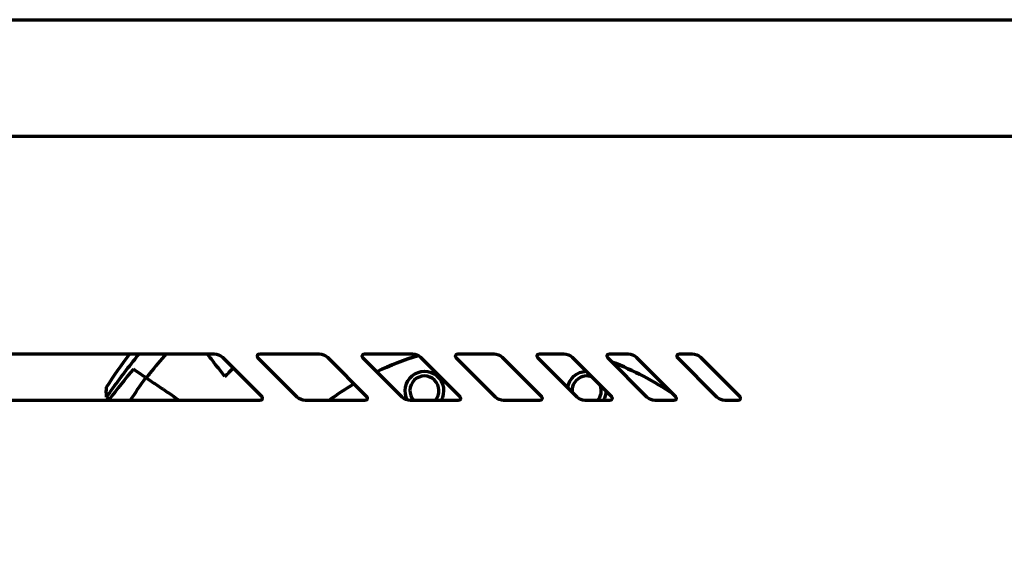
# Model space of a CAD drawing. Header units: millimetres. Extents: x 0 to 1189, y 0 to 841.
# Tile 23 of 56: x 619 to 704, y 311 to 358. Entities that reach past the tile are written whole.
import ezdxf

# ---------------------------------------------------------------- set-up
doc = ezdxf.new("R2010")
doc.units = ezdxf.units.MM
doc.header["$LTSCALE"] = 0.75
doc.layers.add('FD_Dimensions', color=7, linetype='Continuous', lineweight=35)
doc.layers.add('Visible', color=7, linetype='Continuous', lineweight=70)
doc.styles.get("Standard").update_dxf_attribs({"font": 'arial.ttf'})
doc.dimstyles.new('Dim-ISO-25', dxfattribs={"dimtxt": 3.5, "dimasz": 3.5, "dimexe": 2.1, "dimexo": 2.1, "dimgap": 1.4, "dimtad": 1, "dimzin": 12, "dimdsep": 46, "dimtxsty": 'Standard', "dimcen": 0, "dimazin": 3, "dimtp": 0.1, "dimtm": 0.1, "dimtfac": 0.714286, "dimtmove": 0, "dimatfit": 3, "dimfxl": 1, "dimtzin": 12, "dimarcsym": 0})

# ---------------------------------------------------------------- blocks, each defined once
blk = doc.blocks.new('*D31')
at = {"layer": 'Defpoints', "color": 0, "transparency": 16777216}
for p in [(586.804795, 358.159183), (807.04622, 358.159183), (572.723978, 264.278999)]:
    blk.add_point(p, dxfattribs=at)
at = {"layer": 'FD_Dimensions', "color": 0, "lineweight": -2, "transparency": 16777216}
for p, q in [((588.904795, 358.159183), (809.14622, 358.159183)), ((807.04622, 267.778999), (807.04622, 354.659183)), ((574.823978, 264.278999), (809.14622, 264.278999))]:
    blk.add_line(p, q, dxfattribs=at)
at = {"layer": 'FD_Dimensions', "color": 0, "transparency": 16777216}
for points in [[(806.462887, 354.659183), (807.629554, 354.659183), (807.04622, 358.159183)], [(806.462887, 267.778999), (807.629554, 267.778999), (807.04622, 264.278999)]]:
    blk.add_solid(points, dxfattribs=at)
at = {"layer": 'FD_Dimensions', "color": 0, "transparency": 16777216, "insert": (803.858021, 311.219091), "char_height": 3.5, "attachment_point": 5, "rotation": 90}
blk.add_mtext('93.88', dxfattribs=at)

msp = doc.modelspace()

# ---------------------------------------------------------------- linework, layer by layer
at = {"layer": 'Visible', "extrusion": (0, 1, 0)}
for p, q in [((588.805, 358.159), (732.805, 358.159)), ((741.639, 348.159), (579.971, 348.159)), ((585.641, 329.518), (635.813, 329.518)), ((639.71, 329.518), (644.813, 329.518)), ((648.71, 329.518), (652.813, 329.518)), ((656.71, 329.518), (659.813, 329.518)), ((663.71, 329.518), (665.813, 329.518)), ((669.71, 329.518), (671.313, 329.518)), ((675.71, 329.518), (676.813, 329.518)), ((636.52, 329.225), (639.886, 325.86)), ((642.934, 325.811), (639.569, 329.177)), ((645.52, 329.225), (648.886, 325.86)), ((651.934, 325.811), (648.569, 329.177)), ((653.52, 329.225), (656.886, 325.86)), ((659.934, 325.811), (656.569, 329.177)), ((660.52, 329.225), (663.886, 325.86)), ((666.934, 325.811), (663.569, 329.177)), ((666.52, 329.225), (669.886, 325.86)), ((672.934, 325.811), (669.569, 329.177)), ((672.02, 329.225), (675.386, 325.86)), ((678.934, 325.811), (675.569, 329.177)), ((677.52, 329.225), (680.886, 325.86)), ((636.733, 327.563), (636.175, 328.277)), ((639.744, 325.518), (617.718, 325.518)), ((626.585, 325.8), (626.849, 325.641)), ((648.744, 325.518), (643.641, 325.518)), ((656.744, 325.518), (652.641, 325.518)), ((663.744, 325.518), (660.641, 325.518)), ((669.744, 325.518), (667.641, 325.518)), ((675.244, 325.518), (673.641, 325.518)), ((680.744, 325.518), (679.641, 325.518))]:
    msp.add_line(p, q, dxfattribs=at)
at = {"layer": 'Visible', "extrusion": (1e-16, 0, -1)}
for centre, radius, start, end in [((-660.805, 304.947), 40.53, 32.41381, 37.31867), ((-635.813, 328.518), 1, 90, 135), ((-639.71, 329.318), 0.2, 315, 90), ((-644.813, 328.518), 1, 90, 135), ((-648.71, 329.318), 0.2, 315, 90), ((-660.805, 304.947), 25.55, 64.38571, 72.97596), ((-652.813, 328.518), 1, 90, 135), ((-656.71, 329.318), 0.2, 315, 90), ((-659.813, 328.518), 1, 90, 135), ((-663.71, 329.318), 0.2, 315, 90), ((-665.813, 328.518), 1, 90, 135), ((-669.71, 329.318), 0.2, 315, 90), ((-671.313, 328.518), 1, 90, 135), ((-675.71, 329.318), 0.2, 315, 90), ((-676.813, 328.518), 1, 90, 135), ((-660.805, 304.947), 25.55, 110.93865, 124.20328), ((-660.805, 304.947), 33.029, 43.2144, 44.99206), ((-653.844, 326.37), 1.65, 329.97821, 211.06306), ((-667.765, 326.37), 1.65, 8.44994, 88.63991), ((-660.805, 304.947), 38.198, 32.58437, 36.13968), ((-660.805, 304.947), 25.55, 53.62322, 59.4124), ((-667.765, 326.37), 1.65, 181.36009, 211.06306), ((-639.744, 325.718), 0.2, 135, 270), ((-643.641, 326.518), 1, 270, 315), ((-648.744, 325.718), 0.2, 135, 270), ((-652.641, 326.518), 1, 270, 315), ((-656.744, 325.718), 0.2, 135, 270), ((-660.641, 326.518), 1, 270, 315), ((-663.744, 325.718), 0.2, 135, 270), ((-667.641, 326.518), 1, 270, 315), ((-669.744, 325.718), 0.2, 135, 270), ((-673.641, 326.518), 1, 270, 315), ((-675.244, 325.718), 0.2, 135, 270), ((-679.641, 326.518), 1, 270, 315), ((-680.744, 325.718), 0.2, 135, 270)]:
    msp.add_arc(centre, radius, start, end, dxfattribs=at)
at = {"layer": 'Visible'}
for centre, radius, start, end in [((660.805, 304.947), 25.55, 107.02404, 115.61429), ((660.805, 304.947), 25.55, 55.79672, 69.06135), ((660.805, 304.947), 25.55, 120.5876, 126.37678), ((653.844, 326.37), 1.25, 317.07071, 222.92929), ((667.765, 326.37), 1.25, 69.36118, 186.82187), ((667.765, 326.37), 1.25, 317.07071, 20.63882)]:
    msp.add_arc(centre, radius, start, end, dxfattribs=at)
msp.add_ellipse((660.662, 301.443), major_axis=(-34.474, 23.251), ratio=0.922984, start_param=-0.115233, end_param=-0.028667, dxfattribs=at)
at = {"layer": 'Visible', "extrusion": (1e-16, 0, -1)}
msp.add_ellipse((674.921, 298.675), major_axis=(-48.03, 28.86), ratio=0.196114, start_param=-0.150213, end_param=-0.08149, dxfattribs=at)
at = {"layer": 'Visible'}
for points, knots in [([(626.585, 325.8), (627.291, 326.827), (628.054, 327.86), (629.036, 329.097), (629.206, 329.308), (629.377, 329.518)], [11.0190937, 11.0190937, 11.0190937, 11.0190937, 11.4175674, 11.4175674, 11.4997814, 11.4997814, 11.4997814, 11.4997814]), ([(631.694, 329.518), (631.218, 328.969), (630.755, 328.411), (630.2, 327.716), (630.095, 327.584), (629.992, 327.451)], [-11.67057, -11.67057, -11.67057, -11.67057, -11.4510759, -11.4510759, -11.3995009, -11.3995009, -11.3995009, -11.3995009]), ([(636.175, 328.277), (636.098, 328.376), (636.007, 328.492), (635.935, 328.585), (635.934, 328.586), (635.934, 328.587)], [0.44681284, 0.44681284, 0.44681284, 0.44681284, 0.48438099, 0.48438099, 0.4848196, 0.4848196, 0.4848196, 0.4848196]), ([(629.957, 327.475), (630.094, 327.382), (630.266, 327.266), (630.696, 326.976), (630.961, 326.797), (631.495, 326.437), (631.813, 326.223), (632.382, 325.839), (632.621, 325.678), (632.857, 325.518)], [0.2897036, 0.2897036, 0.2897036, 0.2897036, 0.409542, 0.409542, 0.5460875, 0.5460875, 0.6827036, 0.6827036, 0.7734809, 0.7734809, 0.7734809, 0.7734809])]:
    msp.add_open_spline(points, degree=3, knots=knots, dxfattribs=at)
for points in [[(635.934, 328.587), (635.694, 328.894), (635.443, 329.215), (635.206, 329.518)], [(629.957, 327.475), (629.552, 327.748), (629.188, 327.993), (628.884, 328.198)], [(626.817, 325.597), (626.805, 325.57), (626.793, 325.544), (626.781, 325.518)]]:
    msp.add_open_spline(points, degree=3, dxfattribs=at)

# ---------------------------------------------------------------- dimensions: what is measured, and where the dimension line sits
at = {"layer": 'FD_Dimensions'}
dim = msp.add_linear_dim(base=(807.046, 358.159), p1=(572.724, 264.279), p2=(586.805, 358.159), angle=90, dimstyle='Dim-ISO-25', override={"dimlfac": 1, "dimclrd": 0, "dimclre": 0}, dxfattribs=at)
dim.commit()
dim.dimension.update_dxf_attribs({"geometry": '*D31', "text_midpoint": (803.858, 311.219)})

doc.saveas('drawing.dxf')
